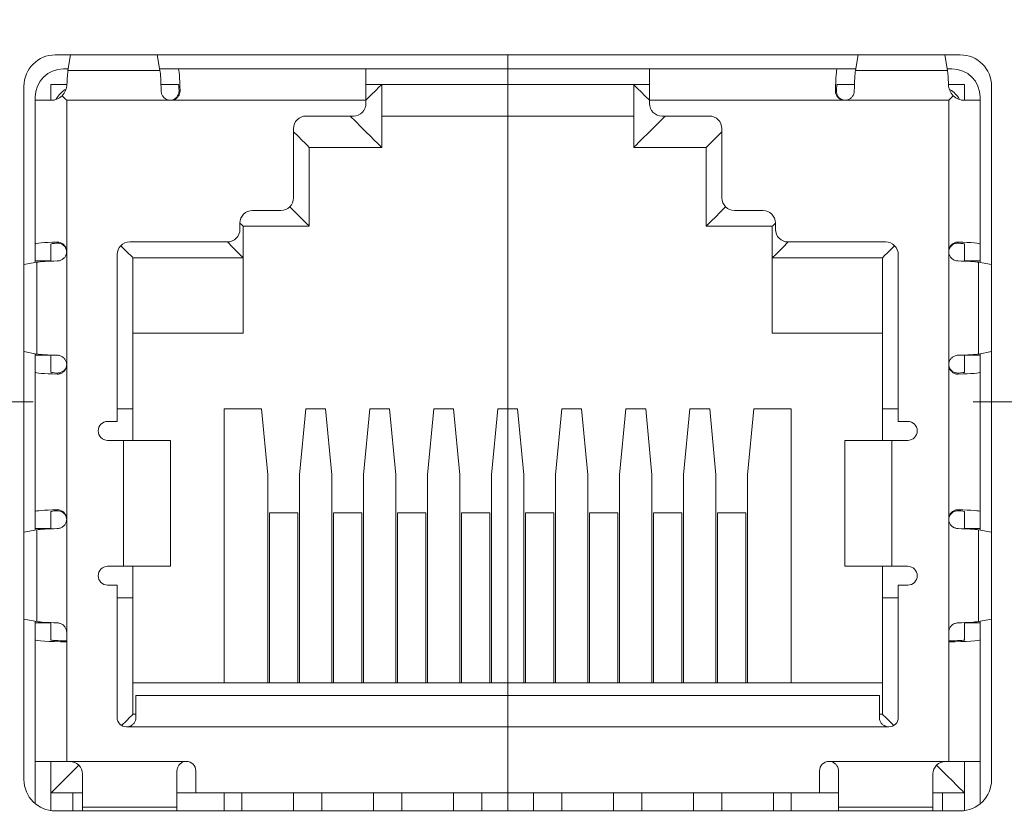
# Model space of a CAD drawing. Header units: millimetres. Extents: x 10 to 272, y 8 to 208.
# Tile 13 of 15: x 171 to 187, y 114 to 127. Entities that reach past the tile are written whole.
import ezdxf

# ---------------------------------------------------------------- set-up
doc = ezdxf.new("R2010")
doc.units = ezdxf.units.MM
doc.linetypes.add('CENTERX2', pattern=[20.32, 12.7, -2.54, 2.54, -2.54])
doc.styles.add('SLDTEXTSTYLE1', font='TXT', dxfattribs={"width": 0.605})
doc.dimstyles.new('SLDDIMSTYLE2', dxfattribs={"dimtxt": 2.054655, "dimasz": 3, "dimexe": 0, "dimexo": 0.0625, "dimgap": 0.513664, "dimtad": 0, "dimtih": 1, "dimtoh": 1, "dimdec": 1, "dimrnd": 1e-09, "dimzin": 4, "dimdsep": 46, "dimtxsty": 'SLDTEXTSTYLE1', "dimsah": 1, "dimcen": 0.09, "dimadec": 0, "dimazin": 1, "dimtfac": 1, "dimtdec": 1, "dimtofl": 0, "dimtmove": 0, "dimatfit": 3, "dimfxl": 1, "dimfrac": 2, "dimtolj": 1, "dimtzin": 12, "dimarcsym": 0})
doc.dimstyles.new('SLDDIMSTYLE3', dxfattribs={"dimtxt": 2.054655, "dimasz": 3, "dimexe": 0, "dimexo": 0.0625, "dimgap": 0.513664, "dimtad": 0, "dimtih": 1, "dimtoh": 1, "dimdec": 1, "dimrnd": 1e-09, "dimzin": 12, "dimdsep": 46, "dimtxsty": 'SLDTEXTSTYLE1', "dimsah": 1, "dimcen": 0.09, "dimadec": 0, "dimazin": 3, "dimtfac": 1, "dimtdec": 1, "dimtofl": 0, "dimtmove": 0, "dimatfit": 3, "dimfxl": 1, "dimfrac": 2, "dimtolj": 1, "dimtzin": 12, "dimarcsym": 0})
doc.dimstyles.new('SLDDIMSTYLE6', dxfattribs={"dimtxt": 2.054655, "dimasz": 3, "dimexe": 0, "dimexo": 0.0625, "dimgap": 0.513664, "dimtad": 0, "dimtih": 1, "dimtoh": 1, "dimdec": 1, "dimrnd": 1e-09, "dimzin": 12, "dimdsep": 46, "dimtxsty": 'SLDTEXTSTYLE1', "dimsah": 1, "dimcen": 0.09, "dimadec": 0, "dimazin": 3, "dimtfac": 1, "dimtdec": 1, "dimtmove": 0, "dimatfit": 0, "dimfxl": 1, "dimfrac": 2, "dimtolj": 1, "dimtzin": 12, "dimarcsym": 0})

# ---------------------------------------------------------------- blocks, each defined once
blk = doc.blocks.new('_D_16')
at = {"color": 7, "linetype": 'Continuous', "lineweight": 0}
for p, q in [((178.79, 112.478), (178.79, 90.99)), ((160.652, 112.074), (160.652, 90.99)), ((170.099, 94.068), (169.628, 94.068)), ((169.628, 94.068), (169.628, 90.912)), ((175.194, 94.068), (175.665, 94.068)), ((175.665, 94.068), (175.665, 90.912)), ((160.652, 92.49), (154.652, 92.49)), ((178.79, 92.49), (184.79, 92.49)), ((169.628, 90.912), (170.099, 90.912)), ((175.665, 90.912), (175.194, 90.912))]:
    blk.add_line(p, q, dxfattribs=at)
for points in [[(160.652, 92.49), (157.652, 92.998), (157.652, 91.982)], [(178.79, 92.49), (181.79, 91.982), (181.79, 92.998)]]:
    blk.add_solid(points, dxfattribs=at)
at = {"color": 7, "linetype": 'Continuous', "lineweight": 0, "char_height": 2.1167, "attachment_point": 1, "style": 'SLDTEXTSTYLE1'}
for s, insert in [('18.1', (163.788, 93.641)), ('.71', (170.687, 93.641))]:
    blk.add_mtext(s, dxfattribs=dict(at, insert=insert))
blk = doc.blocks.new('_D_17')
at = {"color": 7, "linetype": 'Continuous', "lineweight": 0}
for p, q in [((150.642, 109.394), (150.642, 115.394)), ((166.437, 109.394), (149.142, 109.394)), ((150.054, 107.361), (149.584, 107.361)), ((149.584, 107.361), (149.584, 104.206)), ((155.15, 107.361), (155.62, 107.361)), ((155.62, 107.361), (155.62, 104.206)), ((149.584, 104.206), (150.054, 104.206)), ((155.62, 104.206), (155.15, 104.206)), ((169.91, 102.049), (149.142, 102.049)), ((150.642, 102.049), (150.642, 96.049))]:
    blk.add_line(p, q, dxfattribs=at)
for points in [[(150.642, 109.394), (151.15, 112.394), (150.134, 112.394)], [(150.642, 102.049), (150.134, 99.049), (151.15, 99.049)]]:
    blk.add_solid(points, dxfattribs=at)
at = {"color": 7, "linetype": 'Continuous', "lineweight": 0, "char_height": 2.1167, "attachment_point": 1, "style": 'SLDTEXTSTYLE1'}
for s, insert in [('7.3', (145.311, 106.934)), ('.29', (150.642, 106.934))]:
    blk.add_mtext(s, dxfattribs=dict(at, insert=insert))
blk = doc.blocks.new('_D_18')
at = {"color": 7, "linetype": 'Continuous', "lineweight": 0}
for p, q in [((168.719, 122.978), (168.719, 146.629)), ((188.719, 122.978), (188.719, 146.629)), ((202.058, 146.707), (201.588, 146.707)), ((201.588, 146.707), (201.588, 143.552)), ((207.154, 146.707), (207.624, 146.707)), ((207.624, 146.707), (207.624, 143.552)), ((168.719, 145.129), (188.719, 145.129)), ((188.719, 145.129), (195.277, 145.129)), ((201.588, 143.552), (202.058, 143.552)), ((207.624, 143.552), (207.154, 143.552))]:
    blk.add_line(p, q, dxfattribs=at)
for points in [[(168.719, 145.129), (171.719, 144.621), (171.719, 145.637)], [(188.719, 145.129), (185.719, 145.637), (185.719, 144.621)]]:
    blk.add_solid(points, dxfattribs=at)
at = {"color": 7, "linetype": 'Continuous', "lineweight": 0, "char_height": 2.1167, "attachment_point": 1, "style": 'SLDTEXTSTYLE1'}
for s, insert in [('20.0', (195.747, 146.28)), ('.79', (202.646, 146.28))]:
    blk.add_mtext(s, dxfattribs=dict(at, insert=insert))
blk = doc.blocks.new('_D_19')
at = {"color": 7, "linetype": 'Continuous', "lineweight": 0}
for p, q in [((190.719, 120.978), (204.962, 120.978)), ((203.462, 120.978), (203.462, 114.218)), ((203.658, 113.747), (203.188, 113.747)), ((203.188, 113.747), (203.188, 110.592)), ((208.754, 113.747), (209.224, 113.747)), ((209.224, 113.747), (209.224, 110.592)), ((203.188, 110.592), (203.658, 110.592)), ((209.224, 110.592), (208.754, 110.592)), ((203.462, 102.049), (203.462, 110.122)), ((182.594, 102.049), (204.962, 102.049))]:
    blk.add_line(p, q, dxfattribs=at)
for points in [[(203.462, 120.978), (202.954, 117.978), (203.97, 117.978)], [(203.462, 102.049), (203.97, 105.049), (202.954, 105.049)]]:
    blk.add_solid(points, dxfattribs=at)
at = {"color": 7, "linetype": 'Continuous', "lineweight": 0, "char_height": 2.1167, "attachment_point": 1, "style": 'SLDTEXTSTYLE1'}
for s, insert in [('18.9', (197.347, 113.321)), ('.75', (204.246, 113.321))]:
    blk.add_mtext(s, dxfattribs=dict(at, insert=insert))
blk = doc.blocks.new('SW_CENTERMARKSYMBOL_0')
at = {"color": 0, "linetype": 'Continuous', "lineweight": 0}
for q in [(0, 2.54), (-2.54, 0), (0, -2.54), (2.54, 0)]:
    blk.add_line((0, 0), q, dxfattribs=at)
blk = doc.blocks.new('SW_CENTERMARKSYMBOL_1')
at = {"color": 0, "linetype": 'Continuous', "lineweight": 0}
for q in [(0, 2.54), (-2.54, 0), (0, -2.54), (2.54, 0)]:
    blk.add_line((0, 0), q, dxfattribs=at)

msp = doc.modelspace()

# ---------------------------------------------------------------- linework, layer by layer
at = {"color": 7, "linetype": 'Continuous', "lineweight": 15}
for p, q in [((185.972, 126.486), (171.609, 126.486)), ((171.81, 126.237), (171.853, 126.486)), ((173.228, 126.486), (173.27, 126.237)), ((184.31, 126.237), (184.353, 126.486)), ((185.728, 126.486), (185.77, 126.237)), ((171.74, 126.264), (171.815, 126.264)), ((171.81, 126.237), (173.27, 126.237)), ((173.266, 126.264), (173.561, 126.264)), ((176.54, 126.264), (173.561, 126.264)), ((176.54, 126.264), (176.54, 125.764)), ((176.54, 126.264), (181.04, 126.264)), ((181.04, 125.764), (181.04, 126.264)), ((184.02, 126.264), (181.04, 126.264)), ((184.02, 126.264), (184.315, 126.264)), ((184.31, 126.237), (185.77, 126.237)), ((185.766, 126.264), (185.84, 126.264)), ((171.111, 125.988), (171.111, 114.976)), ((171.54, 125.764), (171.54, 126.014)), ((171.54, 126.014), (171.794, 126.014)), ((173.286, 126.014), (173.546, 126.014)), ((173.561, 126.014), (173.546, 126.014)), ((176.79, 126.014), (176.54, 126.014)), ((176.79, 126.014), (176.79, 125.014)), ((176.79, 126.014), (180.79, 126.014)), ((180.79, 125.014), (180.79, 126.014)), ((180.79, 126.014), (181.04, 126.014)), ((184.034, 126.014), (184.02, 126.014)), ((184.034, 126.014), (184.294, 126.014)), ((185.786, 126.014), (186.04, 126.014)), ((186.04, 126.014), (186.04, 125.764)), ((186.47, 114.976), (186.47, 125.988)), ((171.29, 125.814), (171.29, 125.764)), ((173.589, 125.914), (173.573, 125.914)), ((183.992, 125.914), (184.008, 125.914)), ((186.29, 125.764), (186.29, 125.814)), ((171.29, 125.764), (171.29, 123.482)), ((171.29, 125.764), (171.544, 125.764)), ((171.79, 125.764), (171.79, 123.364)), ((173.44, 125.764), (171.79, 125.764)), ((176.54, 125.764), (173.44, 125.764)), ((176.54, 125.764), (176.54, 125.714)), ((181.04, 125.714), (181.04, 125.764)), ((184.14, 125.764), (181.04, 125.764)), ((185.79, 125.764), (184.14, 125.764)), ((185.79, 123.364), (185.79, 125.764)), ((186.037, 125.764), (186.29, 125.764)), ((186.29, 123.482), (186.29, 125.764)), ((175.59, 125.514), (176.34, 125.514)), ((180.79, 125.514), (176.79, 125.514)), ((181.24, 125.514), (181.99, 125.514)), ((175.39, 124.214), (175.39, 125.314)), ((182.19, 125.314), (182.19, 124.214)), ((176.79, 125.014), (175.64, 125.014)), ((175.64, 125.014), (175.64, 123.764)), ((181.94, 125.014), (180.79, 125.014)), ((181.94, 123.764), (181.94, 125.014)), ((174.74, 124.014), (175.19, 124.014)), ((182.39, 124.014), (182.84, 124.014)), ((174.54, 123.714), (174.54, 123.814)), ((183.04, 123.814), (183.04, 123.714)), ((175.64, 123.764), (174.59, 123.764)), ((174.59, 123.764), (174.59, 123.264)), ((182.99, 123.764), (181.94, 123.764)), ((182.99, 123.264), (182.99, 123.764)), ((171.29, 123.214), (171.29, 123.482)), ((171.54, 123.21), (171.54, 123.482)), ((171.64, 123.513), (171.64, 123.495)), ((172.79, 123.514), (174.34, 123.514)), ((183.24, 123.514), (184.79, 123.514)), ((185.94, 123.495), (185.94, 123.513)), ((186.04, 123.482), (186.04, 123.21)), ((186.29, 123.482), (186.29, 123.214)), ((171.79, 123.363), (171.79, 121.564)), ((172.59, 120.664), (172.59, 123.314)), ((184.99, 123.314), (184.99, 120.664)), ((185.79, 121.564), (185.79, 123.363)), ((171.111, 123.155), (171.317, 123.193)), ((171.29, 123.214), (171.54, 123.214)), ((171.29, 123.188), (171.29, 123.214)), ((171.317, 121.735), (171.317, 123.193)), ((172.84, 120.864), (172.84, 123.264)), ((174.59, 123.264), (172.84, 123.264)), ((174.59, 123.264), (174.59, 122.064)), ((184.74, 123.264), (182.99, 123.264)), ((182.99, 122.064), (182.99, 123.264)), ((184.74, 123.264), (184.74, 120.864)), ((186.29, 123.214), (186.04, 123.214)), ((186.263, 123.193), (186.263, 121.735)), ((186.263, 123.193), (186.47, 123.155)), ((186.29, 123.214), (186.29, 123.188)), ((174.59, 122.064), (172.84, 122.064)), ((184.74, 122.064), (182.99, 122.064)), ((171.317, 121.735), (171.111, 121.773)), ((186.47, 121.773), (186.263, 121.735)), ((171.29, 121.714), (171.29, 121.74)), ((171.29, 121.714), (171.54, 121.714)), ((171.29, 121.446), (171.29, 121.714)), ((171.54, 121.446), (171.54, 121.718)), ((186.04, 121.718), (186.04, 121.446)), ((186.29, 121.714), (186.04, 121.714)), ((186.29, 121.74), (186.29, 121.714)), ((186.29, 121.714), (186.29, 121.446)), ((171.29, 121.446), (171.29, 119.232)), ((171.79, 121.563), (171.79, 119.114)), ((185.79, 119.114), (185.79, 121.563)), ((186.29, 119.232), (186.29, 121.446)), ((171.641, 121.433), (171.641, 121.415)), ((185.939, 121.415), (185.939, 121.433)), ((172.59, 120.864), (172.84, 120.864)), ((172.84, 120.364), (172.84, 120.864)), ((174.884, 120.864), (174.29, 120.864)), ((174.29, 116.514), (174.29, 120.864)), ((174.984, 119.814), (174.884, 120.864)), ((175.584, 120.864), (175.484, 119.814)), ((175.584, 120.864), (175.9, 120.864)), ((176, 119.814), (175.9, 120.864)), ((176.6, 120.864), (176.5, 119.814)), ((176.6, 120.864), (176.916, 120.864)), ((177.016, 119.814), (176.916, 120.864)), ((177.616, 120.864), (177.516, 119.814)), ((177.616, 120.864), (177.932, 120.864)), ((178.032, 119.814), (177.932, 120.864)), ((178.632, 120.864), (178.532, 119.814)), ((178.632, 120.864), (178.948, 120.864)), ((179.048, 119.814), (178.948, 120.864)), ((179.648, 120.864), (179.548, 119.814)), ((179.648, 120.864), (179.964, 120.864)), ((180.064, 119.814), (179.964, 120.864)), ((180.664, 120.864), (180.564, 119.814)), ((180.664, 120.864), (180.98, 120.864)), ((181.08, 119.814), (180.98, 120.864)), ((181.68, 120.864), (181.58, 119.814)), ((181.68, 120.864), (181.996, 120.864)), ((182.096, 119.814), (181.996, 120.864)), ((182.696, 120.864), (182.596, 119.814)), ((183.29, 120.864), (182.696, 120.864)), ((183.29, 120.864), (183.29, 116.514)), ((184.74, 120.864), (184.74, 120.364)), ((184.99, 120.864), (184.74, 120.864)), ((172.44, 120.664), (172.59, 120.664)), ((184.99, 120.664), (185.14, 120.664)), ((172.44, 120.364), (172.69, 120.364)), ((172.69, 118.364), (172.69, 120.364)), ((172.69, 120.364), (173.44, 120.364)), ((173.44, 118.364), (173.44, 120.364)), ((184.14, 120.364), (184.14, 118.364)), ((184.14, 120.364), (184.89, 120.364)), ((184.89, 120.364), (184.89, 118.364)), ((184.89, 120.364), (185.14, 120.364)), ((174.984, 119.814), (174.984, 116.514)), ((175.484, 116.514), (175.484, 119.814)), ((176, 119.814), (176, 116.514)), ((176.5, 116.514), (176.5, 119.814)), ((177.016, 119.814), (177.016, 116.514)), ((177.516, 116.514), (177.516, 119.814)), ((178.032, 119.814), (178.032, 116.514)), ((178.532, 116.514), (178.532, 119.814)), ((179.048, 119.814), (179.048, 116.514)), ((179.548, 116.514), (179.548, 119.814)), ((180.064, 119.814), (180.064, 116.514)), ((180.564, 116.514), (180.564, 119.814)), ((181.08, 119.814), (181.08, 116.514)), ((181.58, 116.514), (181.58, 119.814)), ((182.096, 119.814), (182.096, 116.514)), ((182.596, 116.514), (182.596, 119.814)), ((171.64, 119.263), (171.64, 119.245)), ((185.94, 119.245), (185.94, 119.263)), ((171.29, 118.964), (171.29, 119.232)), ((171.54, 118.96), (171.54, 119.232)), ((171.79, 119.113), (171.79, 117.314)), ((175.009, 119.214), (175.459, 119.214)), ((175.009, 116.514), (175.009, 119.214)), ((175.459, 119.214), (175.459, 116.514)), ((176.025, 119.214), (176.475, 119.214)), ((176.025, 116.514), (176.025, 119.214)), ((176.475, 119.214), (176.475, 116.514)), ((177.041, 116.514), (177.041, 119.214)), ((177.491, 119.214), (177.041, 119.214)), ((177.491, 119.214), (177.491, 116.514)), ((178.057, 116.514), (178.057, 119.214)), ((178.057, 119.214), (178.507, 119.214)), ((178.507, 116.514), (178.507, 119.214)), ((179.523, 119.214), (179.073, 119.214)), ((179.073, 119.214), (179.073, 116.514)), ((179.523, 116.514), (179.523, 119.214)), ((180.539, 119.214), (180.089, 119.214)), ((180.089, 119.214), (180.089, 116.514)), ((180.539, 116.514), (180.539, 119.214)), ((181.555, 119.214), (181.105, 119.214)), ((181.105, 119.214), (181.105, 116.514)), ((181.555, 119.214), (181.555, 116.514)), ((182.121, 119.214), (182.121, 116.514)), ((182.571, 119.214), (182.121, 119.214)), ((182.571, 119.214), (182.571, 116.514)), ((185.79, 117.314), (185.79, 119.113)), ((186.04, 119.232), (186.04, 118.96)), ((186.29, 119.232), (186.29, 118.964)), ((171.111, 118.905), (171.317, 118.943)), ((171.29, 118.964), (171.54, 118.964)), ((171.29, 118.938), (171.29, 118.964)), ((171.317, 117.485), (171.317, 118.943)), ((186.29, 118.964), (186.04, 118.964)), ((186.263, 118.943), (186.263, 117.485)), ((186.263, 118.943), (186.47, 118.905)), ((186.29, 118.964), (186.29, 118.938)), ((172.69, 118.364), (172.44, 118.364)), ((173.44, 118.364), (172.69, 118.364)), ((172.84, 117.864), (172.84, 118.364)), ((184.89, 118.364), (184.14, 118.364)), ((184.74, 117.864), (184.74, 118.364)), ((185.14, 118.364), (184.89, 118.364)), ((172.59, 118.064), (172.44, 118.064)), ((172.59, 115.964), (172.59, 118.064)), ((184.99, 118.064), (184.99, 115.964)), ((185.14, 118.064), (184.99, 118.064)), ((172.59, 117.864), (172.84, 117.864)), ((172.84, 116.014), (172.84, 117.864)), ((184.74, 117.864), (184.99, 117.864)), ((184.74, 117.864), (184.74, 116.014)), ((171.317, 117.485), (171.111, 117.523)), ((171.29, 117.464), (171.29, 117.49)), ((171.29, 117.196), (171.29, 117.464)), ((171.29, 117.464), (171.54, 117.464)), ((171.54, 117.196), (171.54, 117.468)), ((186.04, 117.468), (186.04, 117.196)), ((186.29, 117.464), (186.04, 117.464)), ((186.47, 117.523), (186.263, 117.485)), ((186.29, 117.49), (186.29, 117.464)), ((186.29, 117.464), (186.29, 117.196)), ((171.79, 117.314), (171.79, 117.164)), ((185.79, 117.164), (185.79, 117.314)), ((171.29, 117.196), (171.29, 115.264)), ((171.79, 117.164), (171.79, 115.264)), ((185.79, 115.264), (185.79, 117.164)), ((186.29, 115.264), (186.29, 117.196)), ((172.84, 116.514), (184.74, 116.514)), ((172.89, 116.314), (172.89, 115.964)), ((184.69, 116.314), (172.89, 116.314)), ((184.69, 115.964), (184.69, 116.314)), ((172.84, 116.014), (172.89, 116.014)), ((184.69, 116.014), (184.74, 116.014)), ((184.84, 115.814), (172.74, 115.814)), ((171.79, 115.264), (171.29, 115.264)), ((171.29, 114.593), (171.29, 115.264)), ((171.54, 114.764), (171.54, 115.264)), ((171.79, 115.264), (171.84, 115.264)), ((171.84, 115.264), (173.69, 115.264)), ((183.89, 115.264), (185.74, 115.264)), ((185.74, 115.264), (185.79, 115.264)), ((186.29, 115.264), (185.79, 115.264)), ((186.04, 115.264), (186.04, 114.764)), ((186.29, 115.264), (186.29, 114.593)), ((172.04, 115.064), (172.04, 114.538)), ((173.54, 114.538), (173.54, 115.114)), ((173.84, 114.764), (173.84, 115.114)), ((183.74, 114.764), (183.74, 115.114)), ((184.04, 115.114), (184.04, 114.538)), ((185.54, 114.538), (185.54, 115.064)), ((172.04, 114.764), (171.54, 114.764)), ((171.54, 114.483), (171.54, 114.764)), ((171.89, 114.764), (171.89, 114.478)), ((173.84, 114.764), (173.54, 114.764)), ((183.74, 114.764), (173.84, 114.764)), ((174.29, 114.478), (174.29, 114.764)), ((174.57, 114.478), (174.57, 114.764)), ((175.39, 114.764), (175.39, 114.478)), ((175.84, 114.478), (175.84, 114.764)), ((176.66, 114.764), (176.66, 114.478)), ((177.11, 114.478), (177.11, 114.764)), ((177.93, 114.764), (177.93, 114.478)), ((178.38, 114.478), (178.38, 114.764)), ((179.2, 114.478), (179.2, 114.764)), ((179.65, 114.764), (179.65, 114.478)), ((180.47, 114.764), (180.47, 114.478)), ((180.92, 114.478), (180.92, 114.764)), ((181.74, 114.478), (181.74, 114.764)), ((182.19, 114.764), (182.19, 114.478)), ((183.01, 114.478), (183.01, 114.764)), ((183.29, 114.764), (183.29, 114.478)), ((183.74, 114.764), (184.04, 114.764)), ((185.54, 114.764), (186.04, 114.764)), ((185.69, 114.478), (185.69, 114.764)), ((186.04, 114.764), (186.04, 114.483)), ((171.609, 114.478), (185.972, 114.478)), ((172.04, 114.538), (173.54, 114.538)), ((172.04, 114.478), (172.04, 114.538)), ((173.54, 114.538), (173.54, 114.478)), ((184.04, 114.538), (185.54, 114.538)), ((184.04, 114.538), (184.04, 114.478)), ((185.54, 114.538), (185.54, 114.478))]:
    msp.add_line(p, q, dxfattribs=at)
at = {"color": 7, "linetype": 'CENTERX2', "lineweight": 0}
msp.add_line((178.79, 126.486), (178.79, 114.478), dxfattribs=at)
at = {"color": 7, "linetype": 'Continuous', "lineweight": 15, "flags": 128}
for points in [[(176.54, 125.764), (176.625, 125.849), (176.695, 125.919), (176.747, 125.971), (176.779, 126.003), (176.79, 126.014)], [(180.79, 126.014), (180.798, 126.006), (180.82, 125.984), (180.857, 125.947), (180.907, 125.897), (180.969, 125.835), (181.04, 125.764)], [(171.79, 125.764), (171.766, 125.789), (171.741, 125.813), (171.717, 125.837)], [(185.79, 125.764), (185.815, 125.789), (185.839, 125.813), (185.863, 125.837)], [(176.29, 125.514), (176.377, 125.427), (176.461, 125.343), (176.54, 125.264), (176.612, 125.193), (176.673, 125.131), (176.723, 125.081), (176.76, 125.044), (176.783, 125.022), (176.79, 125.014)], [(181.29, 125.514), (181.193, 125.417), (181.099, 125.323), (181.012, 125.236), (180.937, 125.161), (180.874, 125.098), (180.828, 125.052), (180.8, 125.024), (180.79, 125.014)], [(175.39, 125.264), (175.462, 125.193), (175.523, 125.131), (175.573, 125.081), (175.61, 125.044), (175.633, 125.022), (175.64, 125.014)], [(182.19, 125.264), (182.119, 125.193), (182.057, 125.131), (182.007, 125.081), (181.97, 125.044), (181.948, 125.022), (181.94, 125.014)], [(175.332, 124.073), (175.418, 123.986), (175.494, 123.91), (175.556, 123.848), (175.602, 123.802), (175.631, 123.774), (175.64, 123.764)], [(182.249, 124.073), (182.162, 123.986), (182.087, 123.91), (182.024, 123.848), (181.978, 123.802), (181.95, 123.774), (181.94, 123.764)], [(174.54, 123.814), (174.568, 123.786), (174.585, 123.77), (174.59, 123.764)], [(183.04, 123.814), (183.013, 123.786), (182.996, 123.77), (182.99, 123.764)], [(174.59, 123.264), (174.579, 123.275), (174.547, 123.307), (174.495, 123.36), (174.425, 123.429), (174.34, 123.514)], [(183.24, 123.514), (183.156, 123.429), (183.086, 123.36), (183.033, 123.307), (183.001, 123.275), (182.99, 123.264)], [(172.649, 123.455), (172.715, 123.39), (172.768, 123.336), (172.808, 123.297), (172.832, 123.272), (172.84, 123.264)], [(184.74, 123.264), (184.748, 123.272), (184.773, 123.297), (184.812, 123.336), (184.866, 123.39), (184.932, 123.455)], [(172.84, 116.014), (172.828, 116.002), (172.793, 115.967), (172.737, 115.911), (172.662, 115.836)], [(184.918, 115.836), (184.843, 115.911), (184.787, 115.967), (184.752, 116.002), (184.74, 116.014)], [(171.982, 115.205), (171.893, 115.117), (171.809, 115.033), (171.733, 114.957), (171.666, 114.89), (171.613, 114.837), (171.573, 114.797), (171.548, 114.772), (171.54, 114.764)], [(186.04, 114.764), (186.032, 114.772), (186.008, 114.797), (185.968, 114.837), (185.914, 114.89), (185.848, 114.957), (185.771, 115.033), (185.687, 115.117), (185.599, 115.205)]]:
    msp.add_lwpolyline(points, dxfattribs=at)
at = {"color": 7, "linetype": 'Continuous', "lineweight": 15}
for centre, radius, start, end in [((171.74, 125.814), 0.45, 90, 180), ((185.84, 125.814), 0.45, 0, 90), ((172.04, 125.514), 0.5, 122.992, 146.6688), ((185.54, 125.514), 0.5, 33.2179, 56.8954), ((176.34, 125.714), 0.2, 270, 0), ((181.24, 125.714), 0.2, 180, 270), ((175.59, 125.314), 0.2, 90, 180), ((181.99, 125.314), 0.2, 0, 90), ((175.19, 124.214), 0.2, 270, 0), ((182.39, 124.214), 0.2, 180, 270), ((174.74, 123.814), 0.2, 90, 180), ((182.84, 123.814), 0.2, 0, 90), ((174.34, 123.714), 0.2, 270, 360), ((183.24, 123.714), 0.2, 180, 270), ((172.79, 123.314), 0.2, 90, 180), ((184.79, 123.314), 0.2, 0, 90), ((172.44, 120.514), 0.15, 90, 270), ((185.14, 120.514), 0.15, 270, 90), ((172.44, 118.214), 0.15, 90, 270), ((185.14, 118.214), 0.15, 270, 90), ((172.74, 115.964), 0.15, 180, 270), ((184.84, 115.964), 0.15, 270, 0), ((173.69, 115.114), 0.15, 0, 90), ((183.89, 115.114), 0.15, 90, 180)]:
    msp.add_arc(centre, radius, start, end, dxfattribs=at)
for centre, major_axis, ratio, start_param, end_param in [((171.613, 125.984), (-0.356, 0.356), 0.992433, 5.501585, 7.064785), ((185.968, 125.984), (0.356, 0.356), 0.992433, 5.501585, 7.064785), ((171.82, 125.764), (0, 0.5), 0.058824, 0.330297, 1.047198), ((173.261, 125.764), (0, 0.5), 0.058824, 5.017082, 5.952888), ((173.561, 125.764), (0, 0.5), 0.058824, 5.017082, 6.283185), ((184.02, 125.764), (0, 0.5), 0.058824, 0, 1.266104), ((184.32, 125.764), (0, 0.5), 0.058824, 0.330297, 1.266104), ((185.761, 125.764), (0, 0.5), 0.058824, 5.235988, 5.952888), ((173.561, 125.764), (0, 0.25), 0.058824, 5.35589, 6.283185), ((184.02, 125.764), (0, 0.25), 0.058824, 0, 0.927295), ((171.79, 123.482), (0.5, 0), 0.063158, 1.875489, 3.141593), ((171.79, 123.482), (0.25, 0), 0.063158, 2.214297, 3.141593), ((185.79, 123.482), (0.5, 0), 0.063158, 0, 1.266104), ((185.79, 123.482), (0.25, 0), 0.063158, 0, 0.927295), ((171.79, 123.182), (0.5, 0), 0.063158, 1.873393, 2.811295), ((185.79, 123.182), (0.5, 0), 0.063158, 0.330297, 1.2682), ((171.79, 121.746), (0.5, 0), 0.063158, 3.47189, 4.407696), ((185.79, 121.746), (0.5, 0), 0.063158, 5.017082, 5.952888), ((171.79, 121.446), (0.5, 0), 0.063158, 3.141593, 4.409792), ((171.79, 121.446), (0.25, 0), 0.063158, 3.141593, 4.073879), ((185.79, 121.446), (0.5, 0), 0.063158, 5.014986, 6.283185), ((185.79, 121.446), (0.25, 0), 0.063158, 5.350899, 6.283185), ((171.79, 119.232), (0.5, 0), 0.063158, 1.875489, 3.141593), ((185.79, 119.232), (0.5, 0), 0.063158, 0, 1.266104), ((171.79, 119.232), (0.25, 0), 0.063158, 2.214297, 3.141593), ((185.79, 119.232), (0.25, 0), 0.063158, 0, 0.927295), ((171.79, 118.932), (0.5, 0), 0.063158, 1.873393, 2.811295), ((185.79, 118.932), (0.5, 0), 0.063158, 0.330297, 1.2682), ((171.79, 117.496), (0.5, 0), 0.063158, 3.47189, 4.407696), ((185.79, 117.496), (0.5, 0), 0.063158, 5.017082, 5.952888), ((171.79, 117.196), (0.5, 0), 0.063158, 3.141593, 4.712389), ((171.79, 117.196), (0.25, 0), 0.063158, 3.141593, 4.712389), ((185.79, 117.196), (0.5, 0), 0.063158, 4.712389, 6.283185), ((185.79, 117.196), (0.25, 0), 0.063158, 4.712389, 6.283185), ((171.613, 114.98), (-0.356, -0.356), 0.992433, 5.501585, 7.064785), ((185.968, 114.98), (0.356, -0.356), 0.992433, 5.501585, 7.064785)]:
    msp.add_ellipse(centre, major_axis=major_axis, ratio=ratio, start_param=start_param, end_param=end_param, dxfattribs=at)
for points in [[(171.794, 126.014), (171.792, 125.953), (171.767, 125.886), (171.717, 125.837)], [(185.863, 125.837), (185.814, 125.886), (185.788, 125.953), (185.786, 126.014)], [(171.717, 125.837), (171.669, 125.789), (171.603, 125.764), (171.544, 125.764)], [(186.037, 125.764), (185.977, 125.764), (185.911, 125.789), (185.863, 125.837)]]:
    msp.add_open_spline(points, degree=3, dxfattribs=at)
for points, knots in [([(173.44, 125.764), (173.423, 125.764), (173.406, 125.767), (173.39, 125.773), (173.375, 125.778), (173.359, 125.787), (173.346, 125.797), (173.333, 125.808), (173.322, 125.82), (173.313, 125.835), (173.304, 125.849), (173.297, 125.864), (173.293, 125.88), (173.29, 125.891), (173.289, 125.903), (173.289, 125.914)], [0, 0, 0, 0, 0.0000505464, 0.0000505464, 0.0000505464, 0.0001010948, 0.0001010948, 0.0001010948, 0.0001515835, 0.0001515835, 0.0001515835, 0.0002017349, 0.0002017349, 0.0002017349, 0.0002370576, 0.0002370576, 0.0002370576, 0.0002370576]), ([(173.426, 125.764), (173.442, 125.764), (173.459, 125.767), (173.475, 125.773), (173.491, 125.778), (173.506, 125.786), (173.519, 125.797), (173.532, 125.807), (173.543, 125.82), (173.551, 125.833), (173.559, 125.846), (173.565, 125.859), (173.568, 125.872), (173.572, 125.887), (173.573, 125.901), (173.573, 125.914)], [0, 0, 0, 0, 0.0000502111, 0.0000502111, 0.0000502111, 0.0001004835, 0.0001004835, 0.0001004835, 0.0001496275, 0.0001496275, 0.0001496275, 0.0001949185, 0.0001949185, 0.0001949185, 0.0002437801, 0.0002437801, 0.0002437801, 0.0002437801]), ([(173.589, 125.914), (173.589, 125.898), (173.587, 125.882), (173.582, 125.867), (173.577, 125.852), (173.57, 125.837), (173.56, 125.824), (173.55, 125.811), (173.538, 125.8), (173.525, 125.791), (173.512, 125.781), (173.497, 125.774), (173.481, 125.77), (173.468, 125.766), (173.454, 125.764), (173.44, 125.764)], [0, 0, 0, 0, 0.0000490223, 0.0000490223, 0.0000490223, 0.0000981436, 0.0000981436, 0.0000981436, 0.0001461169, 0.0001461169, 0.0001461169, 0.0001949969, 0.0001949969, 0.0001949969, 0.0002359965, 0.0002359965, 0.0002359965, 0.0002359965]), ([(184.14, 125.764), (184.123, 125.764), (184.106, 125.767), (184.09, 125.773), (184.075, 125.778), (184.059, 125.787), (184.046, 125.797), (184.033, 125.808), (184.022, 125.82), (184.013, 125.835), (184.005, 125.848), (183.999, 125.863), (183.995, 125.879), (183.992, 125.89), (183.991, 125.902), (183.992, 125.914)], [0, 0, 0, 0, 0.0000504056, 0.0000504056, 0.0000504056, 0.0001008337, 0.0001008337, 0.0001008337, 0.0001508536, 0.0001508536, 0.0001508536, 0.0001994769, 0.0001994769, 0.0001994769, 0.0002359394, 0.0002359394, 0.0002359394, 0.0002359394]), ([(184.008, 125.914), (184.007, 125.901), (184.008, 125.887), (184.012, 125.873), (184.016, 125.859), (184.022, 125.845), (184.03, 125.832), (184.038, 125.82), (184.048, 125.808), (184.059, 125.799), (184.07, 125.789), (184.084, 125.781), (184.097, 125.776), (184.112, 125.769), (184.129, 125.766), (184.145, 125.764), (184.148, 125.764), (184.151, 125.764), (184.155, 125.764)], [0, 0, 0, 0, 0.0000479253, 0.0000479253, 0.0000479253, 0.0000962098, 0.0000962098, 0.0000962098, 0.0001403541, 0.0001403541, 0.0001403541, 0.0001853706, 0.0001853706, 0.0001853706, 0.0002339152, 0.0002339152, 0.0002339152, 0.0002437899, 0.0002437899, 0.0002437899, 0.0002437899]), ([(184.292, 125.914), (184.291, 125.898), (184.288, 125.881), (184.283, 125.865), (184.277, 125.849), (184.268, 125.834), (184.258, 125.821), (184.247, 125.808), (184.235, 125.796), (184.22, 125.787), (184.206, 125.778), (184.19, 125.772), (184.174, 125.768), (184.163, 125.765), (184.151, 125.764), (184.14, 125.764)], [0, 0, 0, 0, 0.0000512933, 0.0000512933, 0.0000512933, 0.0001026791, 0.0001026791, 0.0001026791, 0.0001528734, 0.0001528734, 0.0001528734, 0.0002031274, 0.0002031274, 0.0002031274, 0.0002370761, 0.0002370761, 0.0002370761, 0.0002370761]), ([(171.64, 123.513), (171.656, 123.513), (171.672, 123.511), (171.687, 123.506), (171.702, 123.501), (171.717, 123.493), (171.73, 123.484), (171.743, 123.474), (171.754, 123.462), (171.763, 123.449), (171.773, 123.436), (171.78, 123.421), (171.784, 123.405), (171.788, 123.392), (171.79, 123.378), (171.79, 123.364)], [0, 0, 0, 0, 0.0000489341, 0.0000489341, 0.0000489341, 0.0000979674, 0.0000979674, 0.0000979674, 0.0001458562, 0.0001458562, 0.0001458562, 0.0001946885, 0.0001946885, 0.0001946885, 0.0002365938, 0.0002365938, 0.0002365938, 0.0002365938]), ([(171.79, 123.348), (171.79, 123.365), (171.787, 123.381), (171.782, 123.397), (171.776, 123.413), (171.768, 123.428), (171.758, 123.441), (171.747, 123.454), (171.735, 123.465), (171.721, 123.474), (171.709, 123.481), (171.696, 123.487), (171.682, 123.491), (171.669, 123.494), (171.657, 123.495), (171.645, 123.495), (171.643, 123.495), (171.642, 123.495), (171.64, 123.495)], [0, 0, 0, 0, 0.0000502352, 0.0000502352, 0.0000502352, 0.0001005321, 0.0001005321, 0.0001005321, 0.0001496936, 0.0001496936, 0.0001496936, 0.0001949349, 0.0001949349, 0.0001949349, 0.0002386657, 0.0002386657, 0.0002386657, 0.0002442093, 0.0002442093, 0.0002442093, 0.0002442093]), ([(185.79, 123.364), (185.79, 123.38), (185.793, 123.397), (185.799, 123.413), (185.804, 123.429), (185.812, 123.444), (185.823, 123.457), (185.833, 123.47), (185.846, 123.482), (185.86, 123.491), (185.874, 123.499), (185.889, 123.505), (185.904, 123.509), (185.916, 123.512), (185.928, 123.513), (185.94, 123.513)], [0, 0, 0, 0, 0.000050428, 0.000050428, 0.000050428, 0.000100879, 0.000100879, 0.000100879, 0.0001509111, 0.0001509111, 0.0001509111, 0.0001995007, 0.0001995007, 0.0001995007, 0.0002365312, 0.0002365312, 0.0002365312, 0.0002365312]), ([(185.94, 123.495), (185.927, 123.496), (185.913, 123.495), (185.9, 123.491), (185.885, 123.488), (185.871, 123.481), (185.858, 123.473), (185.846, 123.465), (185.835, 123.456), (185.825, 123.444), (185.816, 123.433), (185.808, 123.42), (185.802, 123.406), (185.796, 123.391), (185.792, 123.375), (185.791, 123.359), (185.79, 123.355), (185.79, 123.351), (185.79, 123.348)], [0, 0, 0, 0, 0.0000477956, 0.0000477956, 0.0000477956, 0.0000959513, 0.0000959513, 0.0000959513, 0.0001399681, 0.0001399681, 0.0001399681, 0.0001848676, 0.0001848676, 0.0001848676, 0.0002333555, 0.0002333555, 0.0002333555, 0.0002443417, 0.0002443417, 0.0002443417, 0.0002443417]), ([(171.79, 123.364), (171.79, 123.347), (171.787, 123.33), (171.782, 123.314), (171.776, 123.298), (171.768, 123.283), (171.758, 123.27), (171.747, 123.257), (171.734, 123.246), (171.72, 123.237), (171.706, 123.228), (171.691, 123.221), (171.675, 123.217), (171.664, 123.214), (171.652, 123.213), (171.641, 123.213)], [0, 0, 0, 0, 0.0000502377, 0.0000502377, 0.0000502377, 0.0001004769, 0.0001004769, 0.0001004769, 0.0001506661, 0.0001506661, 0.0001506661, 0.0002005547, 0.0002005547, 0.0002005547, 0.0002358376, 0.0002358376, 0.0002358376, 0.0002358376]), ([(185.939, 123.213), (185.923, 123.213), (185.906, 123.216), (185.891, 123.222), (185.875, 123.227), (185.86, 123.236), (185.846, 123.246), (185.833, 123.257), (185.822, 123.269), (185.813, 123.284), (185.804, 123.298), (185.798, 123.313), (185.794, 123.33), (185.791, 123.341), (185.79, 123.352), (185.79, 123.364)], [0, 0, 0, 0, 0.0000510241, 0.0000510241, 0.0000510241, 0.0001021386, 0.0001021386, 0.0001021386, 0.0001520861, 0.0001520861, 0.0001520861, 0.0002020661, 0.0002020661, 0.0002020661, 0.0002358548, 0.0002358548, 0.0002358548, 0.0002358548]), ([(171.64, 121.716), (171.656, 121.715), (171.673, 121.712), (171.689, 121.706), (171.705, 121.701), (171.72, 121.692), (171.734, 121.682), (171.747, 121.671), (171.758, 121.658), (171.767, 121.644), (171.776, 121.63), (171.783, 121.614), (171.786, 121.598), (171.789, 121.587), (171.79, 121.575), (171.79, 121.564)], [0, 0, 0, 0, 0.000051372, 0.000051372, 0.000051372, 0.0001028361, 0.0001028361, 0.0001028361, 0.0001531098, 0.0001531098, 0.0001531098, 0.000203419, 0.000203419, 0.000203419, 0.0002374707, 0.0002374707, 0.0002374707, 0.0002374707]), ([(185.79, 121.564), (185.79, 121.58), (185.793, 121.598), (185.799, 121.613), (185.804, 121.629), (185.813, 121.645), (185.823, 121.658), (185.833, 121.671), (185.846, 121.682), (185.86, 121.691), (185.874, 121.7), (185.89, 121.707), (185.906, 121.711), (185.917, 121.714), (185.929, 121.715), (185.94, 121.716)], [0, 0, 0, 0, 0.0000505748, 0.0000505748, 0.0000505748, 0.0001011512, 0.0001011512, 0.0001011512, 0.0001516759, 0.0001516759, 0.0001516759, 0.0002018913, 0.0002018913, 0.0002018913, 0.0002374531, 0.0002374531, 0.0002374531, 0.0002374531]), ([(171.641, 121.433), (171.654, 121.432), (171.668, 121.434), (171.682, 121.437), (171.696, 121.441), (171.71, 121.447), (171.723, 121.455), (171.735, 121.463), (171.746, 121.472), (171.755, 121.484), (171.765, 121.495), (171.773, 121.508), (171.779, 121.522), (171.785, 121.537), (171.789, 121.553), (171.79, 121.569), (171.79, 121.572), (171.79, 121.576), (171.79, 121.579)], [0, 0, 0, 0, 0.0000474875, 0.0000474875, 0.0000474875, 0.0000953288, 0.0000953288, 0.0000953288, 0.0001391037, 0.0001391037, 0.0001391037, 0.0001837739, 0.0001837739, 0.0001837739, 0.0002319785, 0.0002319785, 0.0002319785, 0.0002425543, 0.0002425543, 0.0002425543, 0.0002425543]), ([(171.79, 121.564), (171.79, 121.547), (171.787, 121.53), (171.782, 121.514), (171.776, 121.498), (171.768, 121.483), (171.758, 121.47), (171.747, 121.457), (171.735, 121.446), (171.721, 121.437), (171.707, 121.429), (171.692, 121.423), (171.677, 121.419), (171.665, 121.416), (171.653, 121.415), (171.641, 121.415)], [0, 0, 0, 0, 0.0000500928, 0.0000500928, 0.0000500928, 0.0001002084, 0.0001002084, 0.0001002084, 0.0001499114, 0.0001499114, 0.0001499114, 0.000198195, 0.000198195, 0.000198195, 0.0002349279, 0.0002349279, 0.0002349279, 0.0002349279]), ([(185.79, 121.579), (185.79, 121.563), (185.793, 121.546), (185.798, 121.53), (185.804, 121.514), (185.812, 121.499), (185.822, 121.486), (185.833, 121.474), (185.845, 121.463), (185.858, 121.454), (185.871, 121.447), (185.884, 121.441), (185.897, 121.437), (185.91, 121.434), (185.923, 121.433), (185.935, 121.433), (185.936, 121.433), (185.938, 121.433), (185.939, 121.433)], [0, 0, 0, 0, 0.0000499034, 0.0000499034, 0.0000499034, 0.0000998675, 0.0000998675, 0.0000998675, 0.0001487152, 0.0001487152, 0.0001487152, 0.0001937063, 0.0001937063, 0.0001937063, 0.0002372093, 0.0002372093, 0.0002372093, 0.0002424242, 0.0002424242, 0.0002424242, 0.0002424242]), ([(185.939, 121.415), (185.924, 121.415), (185.908, 121.417), (185.893, 121.422), (185.877, 121.427), (185.863, 121.435), (185.85, 121.444), (185.837, 121.454), (185.826, 121.465), (185.817, 121.478), (185.807, 121.492), (185.8, 121.507), (185.796, 121.522), (185.792, 121.536), (185.79, 121.55), (185.79, 121.564)], [0, 0, 0, 0, 0.0000486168, 0.0000486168, 0.0000486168, 0.0000973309, 0.0000973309, 0.0000973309, 0.0001449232, 0.0001449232, 0.0001449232, 0.0001934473, 0.0001934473, 0.0001934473, 0.000234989, 0.000234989, 0.000234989, 0.000234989]), ([(171.64, 119.263), (171.656, 119.263), (171.672, 119.261), (171.687, 119.256), (171.702, 119.251), (171.717, 119.243), (171.73, 119.234), (171.743, 119.224), (171.754, 119.212), (171.763, 119.199), (171.773, 119.186), (171.78, 119.171), (171.784, 119.155), (171.788, 119.142), (171.79, 119.128), (171.79, 119.114)], [0, 0, 0, 0, 0.0000489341, 0.0000489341, 0.0000489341, 0.0000979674, 0.0000979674, 0.0000979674, 0.0001458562, 0.0001458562, 0.0001458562, 0.0001946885, 0.0001946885, 0.0001946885, 0.0002365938, 0.0002365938, 0.0002365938, 0.0002365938]), ([(185.79, 119.114), (185.79, 119.13), (185.793, 119.147), (185.799, 119.163), (185.804, 119.179), (185.812, 119.194), (185.823, 119.207), (185.833, 119.22), (185.846, 119.232), (185.86, 119.241), (185.874, 119.249), (185.889, 119.255), (185.904, 119.259), (185.916, 119.262), (185.928, 119.263), (185.94, 119.263)], [0, 0, 0, 0, 0.000050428, 0.000050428, 0.000050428, 0.000100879, 0.000100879, 0.000100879, 0.0001509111, 0.0001509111, 0.0001509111, 0.0001995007, 0.0001995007, 0.0001995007, 0.0002365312, 0.0002365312, 0.0002365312, 0.0002365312]), ([(171.79, 119.098), (171.79, 119.115), (171.787, 119.131), (171.782, 119.147), (171.776, 119.163), (171.768, 119.178), (171.758, 119.191), (171.747, 119.204), (171.735, 119.215), (171.721, 119.224), (171.709, 119.231), (171.696, 119.237), (171.682, 119.241), (171.669, 119.244), (171.657, 119.245), (171.645, 119.245), (171.643, 119.245), (171.642, 119.245), (171.64, 119.245)], [0, 0, 0, 0, 0.0000502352, 0.0000502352, 0.0000502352, 0.0001005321, 0.0001005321, 0.0001005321, 0.0001496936, 0.0001496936, 0.0001496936, 0.0001949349, 0.0001949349, 0.0001949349, 0.0002386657, 0.0002386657, 0.0002386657, 0.0002442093, 0.0002442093, 0.0002442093, 0.0002442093]), ([(171.79, 119.114), (171.79, 119.097), (171.787, 119.08), (171.782, 119.064), (171.776, 119.048), (171.768, 119.033), (171.758, 119.02), (171.747, 119.007), (171.734, 118.996), (171.72, 118.987), (171.706, 118.978), (171.691, 118.971), (171.675, 118.967), (171.664, 118.964), (171.652, 118.963), (171.641, 118.963)], [0, 0, 0, 0, 0.0000502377, 0.0000502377, 0.0000502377, 0.0001004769, 0.0001004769, 0.0001004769, 0.0001506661, 0.0001506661, 0.0001506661, 0.0002005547, 0.0002005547, 0.0002005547, 0.0002358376, 0.0002358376, 0.0002358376, 0.0002358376]), ([(185.94, 119.245), (185.927, 119.246), (185.913, 119.245), (185.9, 119.241), (185.885, 119.238), (185.871, 119.231), (185.858, 119.223), (185.846, 119.215), (185.835, 119.206), (185.825, 119.194), (185.816, 119.183), (185.808, 119.17), (185.802, 119.156), (185.796, 119.141), (185.792, 119.125), (185.791, 119.109), (185.79, 119.105), (185.79, 119.101), (185.79, 119.098)], [0, 0, 0, 0, 0.0000477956, 0.0000477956, 0.0000477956, 0.0000959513, 0.0000959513, 0.0000959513, 0.0001399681, 0.0001399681, 0.0001399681, 0.0001848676, 0.0001848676, 0.0001848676, 0.0002333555, 0.0002333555, 0.0002333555, 0.0002443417, 0.0002443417, 0.0002443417, 0.0002443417]), ([(185.939, 118.963), (185.923, 118.963), (185.906, 118.966), (185.891, 118.972), (185.875, 118.977), (185.86, 118.986), (185.846, 118.996), (185.833, 119.007), (185.822, 119.019), (185.813, 119.034), (185.804, 119.048), (185.798, 119.063), (185.794, 119.08), (185.791, 119.091), (185.79, 119.102), (185.79, 119.114)], [0, 0, 0, 0, 0.0000510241, 0.0000510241, 0.0000510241, 0.0001021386, 0.0001021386, 0.0001021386, 0.0001520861, 0.0001520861, 0.0001520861, 0.0002020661, 0.0002020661, 0.0002020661, 0.0002358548, 0.0002358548, 0.0002358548, 0.0002358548]), ([(171.64, 117.466), (171.656, 117.465), (171.673, 117.462), (171.689, 117.456), (171.705, 117.451), (171.72, 117.442), (171.734, 117.432), (171.747, 117.421), (171.758, 117.408), (171.767, 117.394), (171.776, 117.38), (171.783, 117.364), (171.786, 117.348), (171.789, 117.337), (171.79, 117.325), (171.79, 117.314)], [0, 0, 0, 0, 0.000051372, 0.000051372, 0.000051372, 0.0001028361, 0.0001028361, 0.0001028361, 0.0001531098, 0.0001531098, 0.0001531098, 0.000203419, 0.000203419, 0.000203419, 0.0002372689, 0.0002372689, 0.0002372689, 0.0002372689]), ([(185.79, 117.314), (185.79, 117.331), (185.793, 117.348), (185.799, 117.364), (185.804, 117.38), (185.813, 117.395), (185.823, 117.408), (185.834, 117.421), (185.847, 117.433), (185.861, 117.442), (185.875, 117.45), (185.89, 117.457), (185.906, 117.461), (185.917, 117.464), (185.929, 117.465), (185.94, 117.466)], [0, 0, 0, 0, 0.0000505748, 0.0000505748, 0.0000505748, 0.0001011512, 0.0001011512, 0.0001011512, 0.0001516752, 0.0001516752, 0.0001516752, 0.0002018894, 0.0002018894, 0.0002018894, 0.0002372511, 0.0002372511, 0.0002372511, 0.0002372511]), ([(172.89, 115.964), (172.89, 115.948), (172.888, 115.932), (172.882, 115.916), (172.877, 115.901), (172.869, 115.885), (172.859, 115.872), (172.849, 115.859), (172.836, 115.848), (172.823, 115.839), (172.809, 115.83), (172.794, 115.823), (172.778, 115.819), (172.765, 115.816), (172.753, 115.814), (172.74, 115.814)], [0, 0, 0, 0, 0.0000501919, 0.0000501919, 0.0000501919, 0.0001004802, 0.0001004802, 0.0001004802, 0.000149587, 0.000149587, 0.000149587, 0.0001991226, 0.0001991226, 0.0001991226, 0.0002365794, 0.0002365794, 0.0002365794, 0.0002365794]), ([(184.84, 115.814), (184.823, 115.814), (184.806, 115.817), (184.791, 115.823), (184.775, 115.828), (184.76, 115.836), (184.747, 115.847), (184.733, 115.857), (184.722, 115.87), (184.713, 115.884), (184.705, 115.898), (184.698, 115.913), (184.694, 115.929), (184.692, 115.941), (184.69, 115.952), (184.69, 115.964)], [0, 0, 0, 0, 0.0000503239, 0.0000503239, 0.0000503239, 0.000100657, 0.000100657, 0.000100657, 0.0001508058, 0.0001508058, 0.0001508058, 0.0002001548, 0.0002001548, 0.0002001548, 0.0002365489, 0.0002365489, 0.0002365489, 0.0002365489]), ([(172.04, 115.064), (172.04, 115.115), (172.019, 115.167), (171.946, 115.242), (171.893, 115.264), (171.84, 115.264)], [0, 0, 0, 0, 0.5, 0.5, 1, 1, 1, 1]), ([(173.69, 115.264), (173.673, 115.264), (173.656, 115.261), (173.641, 115.256), (173.625, 115.25), (173.61, 115.242), (173.596, 115.231), (173.583, 115.221), (173.572, 115.208), (173.563, 115.194), (173.554, 115.18), (173.548, 115.164), (173.544, 115.148), (173.541, 115.137), (173.54, 115.125), (173.54, 115.114)], [0, 0, 0, 0, 0.0000503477, 0.0000503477, 0.0000503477, 0.0001006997, 0.0001006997, 0.0001006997, 0.0001509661, 0.0001509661, 0.0001509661, 0.0002008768, 0.0002008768, 0.0002008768, 0.0002352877, 0.0002352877, 0.0002352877, 0.0002352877]), ([(183.89, 115.264), (183.907, 115.264), (183.924, 115.261), (183.94, 115.256), (183.956, 115.25), (183.971, 115.242), (183.984, 115.231), (183.997, 115.221), (184.008, 115.208), (184.017, 115.194), (184.026, 115.18), (184.033, 115.164), (184.036, 115.148), (184.039, 115.137), (184.04, 115.125), (184.04, 115.114)], [0, 0, 0, 0, 0.0000503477, 0.0000503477, 0.0000503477, 0.0001006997, 0.0001006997, 0.0001006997, 0.0001509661, 0.0001509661, 0.0001509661, 0.0002008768, 0.0002008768, 0.0002008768, 0.0002352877, 0.0002352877, 0.0002352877, 0.0002352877]), ([(185.54, 115.064), (185.54, 115.115), (185.561, 115.167), (185.635, 115.242), (185.687, 115.264), (185.74, 115.264)], [0, 0, 0, 0, 0.5, 0.5, 1, 1, 1, 1])]:
    msp.add_open_spline(points, degree=3, knots=knots, dxfattribs=at)

# ---------------------------------------------------------------- block references
at = {"color": 7, "linetype": 'Continuous', "lineweight": 0}
for name, p in [('SW_CENTERMARKSYMBOL_0', (168.719, 120.978)), ('SW_CENTERMARKSYMBOL_1', (188.719, 120.978))]:
    msp.add_blockref(name, p, dxfattribs=at)

# ---------------------------------------------------------------- dimensions: what is measured, and where the dimension line sits
for base, p1, p2, dimstyle, picture, middle in [((168.719, 145.129), (188.719, 120.978), (168.719, 120.978), 'SLDDIMSTYLE2', '_D_18', (201.862, 145.129)), ((178.79, 92.49), (160.652, 114.074), (178.79, 114.478), 'SLDDIMSTYLE6', '_D_16', (169.903, 92.49))]:
    dim = msp.add_linear_dim(base=base, p1=p1, p2=p2, dimstyle=dimstyle, dxfattribs=at)
    dim.commit()
    dim.dimension.update_dxf_attribs({"geometry": picture, "text_midpoint": middle, "dimtype": 160})
for base, p1, p2, dimstyle, picture, middle in [((203.462, 102.049), (188.719, 120.978), (180.594, 102.049), 'SLDDIMSTYLE3', '_D_19', (203.462, 112.17)), ((150.642, 102.049), (168.437, 109.394), (171.91, 102.049), 'SLDDIMSTYLE6', '_D_17', (150.642, 105.784))]:
    dim = msp.add_linear_dim(base=base, p1=p1, p2=p2, angle=90, dimstyle=dimstyle, dxfattribs=at)
    dim.commit()
    dim.dimension.update_dxf_attribs({"geometry": picture, "text_midpoint": middle, "dimtype": 160})

doc.saveas('drawing.dxf')
